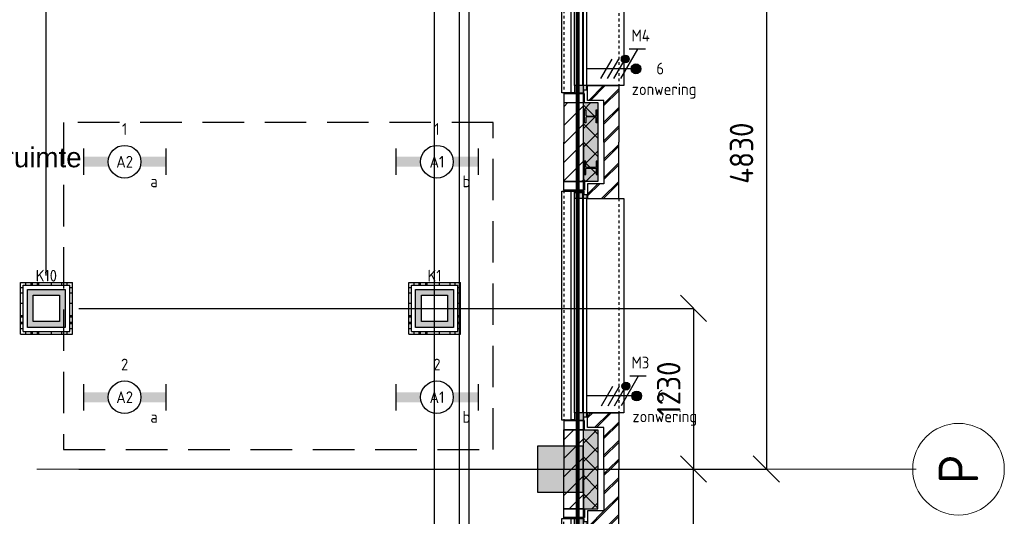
# Model space of a CAD drawing. Header units: millimetres. Extents: x -38032 to 104346, y -31182 to 78566.
# Tile 210 of 213: x 94897 to 102422, y 35539 to 39334. Entities that reach past the tile are written whole.
import ezdxf
from ezdxf.enums import TextEntityAlignment as Align

# ---------------------------------------------------------------- set-up
doc = ezdxf.new("R2010")
doc.units = ezdxf.units.MM
doc.header["$LTSCALE"] = 100
doc.set_wipeout_variables(frame=1)
doc.header["$PDMODE"] = 1
for name, pattern in [('HIDDEN', [9.525, 6.35, -3.175]), ('HIDDEN2', [4.7625, 3.175, -1.5875]), ('STYLE_01', [0.41664, 0.20828, -0.20836]), ('STYLE_11', [5, 3.888855, -0.416718, 0.277786, -0.416641])]:
    doc.linetypes.add(name, pattern=pattern)
for name, color, linetype in [('AB$1A---_ATTRIB035', 8, 'Continuous'), ('AL$1A---_ALGEMEEN', 8, 'Continuous'), ('AL------_MAATVOERING', 2, 'Continuous'), ('AM$1A---_ARCERING', 8, 'Continuous'), ('BOUWKUNDIG', 8, 'Continuous'), ('brandscheiding', 5, 'HIDDEN'), ('EL6222--', 3, 'Continuous'), ('EL6311--', 3, 'Continuous'), ('EL6322--', 3, 'Continuous'), ('LICHT_TEXT018', 1, 'Continuous'), ('versterkte strook', 7, 'Continuous'), ('Vloerdoos', 3, 'Continuous'), ('Vloerdoos (OUD)', 3, 'Continuous')]:
    doc.layers.add(name, color=color, linetype=linetype)
doc.layers.add('stramien', color=1, linetype='Continuous', lineweight=9)
doc.layers.get('Vloerdoos').off()
doc.styles.add('Arial', font='ARIAL.TTF')
doc.styles.add('BURO-018', font='iso.shx', dxfattribs={"height": 90})
doc.styles.get("Standard").update_dxf_attribs({"font": 'iso.shx'})
doc.dimstyles.new('STABICAD', dxfattribs={"dimscale": 100, "dimtxt": 1.8, "dimasz": 2, "dimexe": 0, "dimexo": 2.5, "dimgap": 1.5, "dimtad": 0, "dimdec": 0, "dimrnd": 10, "dimzin": 0, "dimdsep": 46, "dimtxsty": 'Standard', "dimblk1": 'OBLIQUE', "dimblk2": 'OBLIQUE', "dimsah": 1, "dimcen": -3, "dimadec": 0, "dimazin": 0, "dimtfac": 1, "dimtdec": 0, "dimtofl": 0, "dimtmove": 2, "dimatfit": 3, "dimfxl": 0, "dimtvp": 1.055556, "dimtolj": 1, "dimtzin": 0, "dimarcsym": 0})
pattern_1 = [(135, (0, 0), (70.7107, 70.7107), []), (45, (299.34, -299.34), (70.7107, -70.7107), [])]
pattern_2 = [(45, (0, 0), (70.7107, -70.7107), []), (45, (7.07, -7.07), (70.7107, -70.7107), [])]
pattern_3 = [(45, (0, 0), (70.7107, -70.7107), [])]

# ---------------------------------------------------------------- blocks, each defined once
blk = doc.blocks.new('VLOERDOOS')
at = {"layer": 'Vloerdoos (OUD)'}
for p, q in [((0, 395), (395, 395)), ((0, 395), (0, 0)), ((40, 375), (40, 395)), ((80, 375), (80, 395)), ((90, 375), (90, 395)), ((130, 375), (130, 395)), ((140, 375), (140, 395)), ((235, 375), (235, 395)), ((315, 375), (315, 395)), ((355, 375), (355, 395)), ((395, 395), (395, 0)), ((0, 355), (20, 355)), ((0, 315), (20, 315)), ((0, 305), (20, 305)), ((20, 375), (20, 20)), ((20, 375), (375, 375)), ((375, 375), (375, 20)), ((375, 355), (395, 355)), ((375, 315), (395, 315)), ((375, 305), (395, 305)), ((0, 265), (20, 265)), ((0, 255), (20, 255)), ((375, 265), (395, 265)), ((375, 255), (395, 255)), ((0, 160), (20, 160)), ((375, 160), (395, 160)), ((0, 80), (20, 80)), ((375, 80), (395, 80)), ((0, 40), (20, 40)), ((0, 0), (395, 0)), ((20, 20), (375, 20)), ((40, 0), (40, 20)), ((80, 0), (80, 20)), ((90, 0), (90, 20)), ((130, 0), (130, 20)), ((140, 0), (140, 20)), ((235, 0), (235, 20)), ((315, 0), (315, 20)), ((355, 0), (355, 20)), ((375, 40), (395, 40))]:
    blk.add_line(p, q, dxfattribs=at)
blk = doc.blocks.new('_Oblique')
at = {"color": 0, "linetype": 'ByBlock', "lineweight": -2}
blk.add_line((-0.5, -0.5), (0.5, 0.5), dxfattribs=at)
blk = doc.blocks.new('*D195')
at = {"layer": 'AL------_MAATVOERING', "color": 0, "lineweight": -2}
for p, q in [((95350, 37128.4), (100047.4, 37128.4)), ((100047.4, 37128.4), (100047.4, 35900)), ((95350, 35900), (100047.4, 35900))]:
    blk.add_line(p, q, dxfattribs=at)
at = {"layer": 'Defpoints', "color": 0}
for p in [(95100, 37128.4), (95100, 35900), (100047.4, 35900)]:
    blk.add_point(p, dxfattribs=at)
at = {"layer": 'AL------_MAATVOERING', "color": 0, "lineweight": -2, "xscale": 200, "yscale": 200, "zscale": 200}
for p, rotation in [((100047.4, 37128.4), 90), ((100047.4, 35900), 270)]:
    blk.add_blockref('_Oblique', p, dxfattribs=dict(at, rotation=rotation))
at = {"layer": 'AL------_MAATVOERING', "color": 0, "insert": (99857.4, 36514.2), "char_height": 180, "attachment_point": 5, "rotation": 90}
blk.add_mtext('\\A1;1230', dxfattribs=at)
blk = doc.blocks.new('*D196')
at = {"layer": 'AL------_MAATVOERING', "color": 0, "lineweight": -2}
for p, q in [((95350, 40728.4), (100604.1, 40728.4)), ((100604.1, 40728.4), (100604.1, 35900)), ((95350, 35900), (100604.1, 35900))]:
    blk.add_line(p, q, dxfattribs=at)
at = {"layer": 'Defpoints', "color": 0}
for p in [(95100, 40728.4), (95100, 35900), (100604.1, 35900)]:
    blk.add_point(p, dxfattribs=at)
at = {"layer": 'AL------_MAATVOERING', "color": 0, "lineweight": -2, "xscale": 200, "yscale": 200, "zscale": 200}
for p, rotation in [((100604.1, 40728.4), 90), ((100604.1, 35900), 270)]:
    blk.add_blockref('_Oblique', p, dxfattribs=dict(at, rotation=rotation))
at = {"layer": 'AL------_MAATVOERING', "color": 0, "insert": (100414.1, 38314.2), "char_height": 180, "attachment_point": 5, "rotation": 90}
blk.add_mtext('\\A1;4830', dxfattribs=at)
blk = doc.blocks.new('*D202')
at = {"layer": 'AL------_MAATVOERING', "color": 0, "lineweight": -2}
for p, q in [((98950, 35900), (100047.4, 35900)), ((100047.4, 33528.4), (100047.4, 35900)), ((98316.6, 33528.4), (100047.4, 33528.4))]:
    blk.add_line(p, q, dxfattribs=at)
at = {"layer": 'Defpoints', "color": 0}
for p in [(98700, 35900), (100047.4, 35900), (98066.6, 33528.4)]:
    blk.add_point(p, dxfattribs=at)
at = {"layer": 'AL------_MAATVOERING', "color": 0, "lineweight": -2, "xscale": 200, "yscale": 200, "zscale": 200}
for p, rotation in [((100047.4, 35900), 90), ((100047.4, 33528.4), 270)]:
    blk.add_blockref('_Oblique', p, dxfattribs=dict(at, rotation=rotation))
at = {"layer": 'AL------_MAATVOERING', "color": 0, "insert": (99857.4, 34714.2), "char_height": 180, "attachment_point": 5, "rotation": 90}
blk.add_mtext('\\A1;2370', dxfattribs=at)
blk = doc.blocks.new('*D231')
at = {"layer": 'AL------_MAATVOERING', "color": 0, "lineweight": -2}
for p, q in [((98066.6, 33778.4), (98066.6, 47213.8)), ((98066.6, 47213.8), (99205, 47213.8)), ((99205, 33778.4), (99205, 47213.8))]:
    blk.add_line(p, q, dxfattribs=at)
at = {"layer": 'Defpoints', "color": 0}
for p in [(99205, 47213.8), (98066.6, 33528.4), (99205, 33528.4)]:
    blk.add_point(p, dxfattribs=at)
at = {"layer": 'AL------_MAATVOERING', "color": 0, "lineweight": -2, "xscale": 200, "yscale": 200, "zscale": 200, "rotation": 180}
blk.add_blockref('_Oblique', (98066.6, 47213.8), dxfattribs=at)
at = {"layer": 'AL------_MAATVOERING', "color": 0, "lineweight": -2, "xscale": 200, "yscale": 200, "zscale": 200}
blk.add_blockref('_Oblique', (99205, 47213.8), dxfattribs=at)
at = {"layer": 'AL------_MAATVOERING', "color": 0, "insert": (98635.8, 47403.8), "char_height": 180, "attachment_point": 5}
blk.add_mtext('\\A1;1140', dxfattribs=at)
blk = doc.blocks.new('*D235')
at = {"layer": 'AL------_MAATVOERING', "color": 0, "lineweight": -2}
for p, q in [((91860, 37378.4), (91860, 48534.9)), ((95100, 48534.9), (91860, 48534.9)), ((95100, 37378.4), (95100, 48534.9))]:
    blk.add_line(p, q, dxfattribs=at)
at = {"layer": 'Defpoints', "color": 0}
for p in [(91860, 48534.9), (91860, 37128.4), (95100, 37128.4)]:
    blk.add_point(p, dxfattribs=at)
at = {"layer": 'AL------_MAATVOERING', "color": 0, "lineweight": -2, "xscale": 200, "yscale": 200, "zscale": 200, "rotation": 180}
blk.add_blockref('_Oblique', (91860, 48534.9), dxfattribs=at)
at = {"layer": 'AL------_MAATVOERING', "color": 0, "lineweight": -2, "xscale": 200, "yscale": 200, "zscale": 200}
blk.add_blockref('_Oblique', (95100, 48534.9), dxfattribs=at)
at = {"layer": 'AL------_MAATVOERING', "color": 0, "insert": (93480, 48724.9), "char_height": 180, "attachment_point": 5}
blk.add_mtext('\\A1;3240', dxfattribs=at)
blk = doc.blocks.new('1115B6630')
at = {"color": 0}
for p, q in [((-6.3, 2), (-6.3, -2)), ((6.3, 2), (6.3, -2))]:
    blk.add_line(p, q, dxfattribs=at)
at = {"color": 0, "linetype": 'Continuous'}
blk.add_circle((0, 0), 2.5, dxfattribs=at)
at = {"color": 0}
for points in [[(-2.5, 0.75), (-6.3, 0.75), (-2.5, -0.75), (-6.3, -0.75)], [(2.5, 0.75), (6.3, 0.75), (2.5, -0.75), (6.3, -0.75)]]:
    blk.add_solid(points, dxfattribs=at)
at = {"color": 0, "linetype": 'Continuous', "style": 'BURO-018'}
for tag, p in [('E_GKAST', (0, 8)), ('E_GROEP', (0, 5)), ('E_SGROEP', (4.5, 5)), ('E_ARMCODE', (0, 0)), ('E_SLET', (4.5, -3))]:
    blk.add_attdef(tag, text='', height=1.8, dxfattribs=at).set_placement(p, align=Align.MIDDLE)
blk = doc.blocks.new('E00414')
at = {"color": 0, "linetype": 'Continuous'}
for p, q in [((-2.9, -2.9), (-2.9, 2.9)), ((-2.9, 2.9), (2.9, 2.9)), ((-2, 2), (2, 2)), ((-2, -2), (-2, 2)), ((2, 2), (2, -2)), ((2.9, 2.9), (2.9, -2.9)), ((2.9, -2.9), (-2.9, -2.9)), ((2, -2), (-2, -2))]:
    blk.add_line(p, q, dxfattribs=at)
at = {"color": 0}
for points in [[(-2.9, 2.9), (2.9, 2.9), (-2, 2), (2, 2)], [(-2, -2), (-2.9, -2.9), (-2, 2), (-2.9, 2.9)], [(2, 2), (2.9, 2.9), (2, -2), (2.9, -2.9)], [(2, -2), (2.9, -2.9), (-2, -2), (-2.9, -2.9)]]:
    blk.add_solid(points, dxfattribs=at)
at = {"color": 0, "linetype": 'Continuous', "style": 'BURO-018'}
for tag, p in [('E_GKAST', (0, 8)), ('E_GROEP', (0, 5)), ('E_SGROEP', (4.5, 5))]:
    blk.add_attdef(tag, text='', height=1.8, dxfattribs=at).set_placement(p, align=Align.MIDDLE)
at = {"color": 0, "linetype": 'Continuous', "style": 'BURO-018', "flags": 1}
for tag, p in [('E_VERMCODE', (13, 5)), ('E_MATCODE', (0, 0))]:
    blk.add_attdef(tag, text='', height=1.8, dxfattribs=at).set_placement(p, align=Align.MIDDLE)
blk = doc.blocks.new('tekst 12 pts')
at = {"layer": 'AL$1A---_ALGEMEEN', "color": 0, "style": 'Arial'}
blk.add_attdef('naam_ruimte', text='', height=151.5, dxfattribs=at).set_placement((0, -41.1), align=Align.TOP_CENTER)
at = {"layer": 'AL$1A---_ALGEMEEN', "color": 0, "flags": 1}
for tag, p in [('oppervlakte', (-264.6, -1003)), ('stramiennummer', (-264.6, -1275.7))]:
    blk.add_attdef(tag, p, '', height=151.5, dxfattribs=at)
blk = doc.blocks.new('zijdetail kozijn 2kops')
at = {"color": 0}
blk.add_wipeout([(-63, 420), (-130, 420), (-130, 262), (-63, 262)], dxfattribs=at).dxf.layer = 'AL$1A---_ALGEMEEN'
at = {"layer": 'AM$1A---_ARCERING', "linetype": 'Continuous', "lineweight": 0}
blk.add_hatch(color=256, dxfattribs=at).paths.add_polyline_path([(-54.2, 338), (-54.2, 366), (-56, 366), (-56, 266), (-31, 266), (-31, 243), (0, 243), (0, 338), (-22, 338)])
at = {"layer": 'AL$1A---_ALGEMEEN', "color": 0}
for points in [[(-63, 420), (-130, 420), (-130, 262), (-63, 262)], [(-54.2, 338), (-54.2, 366), (-56, 366), (-56, 266), (-31, 266), (-31, 243), (0, 243), (0, 338), (-22, 338)]]:
    blk.add_lwpolyline(points, close=True, dxfattribs=at)
blk = doc.blocks.new('HEA 100')
at = {"layer": 'AM$1A---_ARCERING', "linetype": 'Continuous', "lineweight": 0}
h = blk.add_hatch(color=256, dxfattribs=at)
edge = h.paths.add_edge_path()
edge.add_arc((14.5, -28), 12, 180, 270)
edge.add_line((14.5, -40), (50, -40))
edge.add_line((50, -40), (50, -48))
edge.add_line((50, -48), (-50, -48))
edge.add_line((-50, -48), (-50, -40))
edge.add_line((-50, -40), (-14.5, -40))
edge.add_arc((-14.5, -28), 12, 270, 360)
edge.add_line((-2.5, -28), (-2.5, 28))
edge.add_arc((-14.5, 28), 12, 0, 90)
edge.add_line((-14.5, 40), (-50, 40))
edge.add_line((-50, 40), (-50, 48))
edge.add_line((-50, 48), (50, 48))
edge.add_line((50, 48), (50, 40))
edge.add_line((50, 40), (14.5, 40))
edge.add_arc((14.5, 28), 12, 90, 180)
edge.add_line((2.5, 28), (2.5, -28))
at = {"layer": 'AL$1A---_ALGEMEEN', "color": 0, "flags": 128}
blk.add_lwpolyline([(2.5, -28, 0.414214), (14.5, -40), (50, -40), (50, -48), (-50, -48), (-50, -40), (-14.5, -40, 0.414214), (-2.5, -28), (-2.5, 28, 0.414214), (-14.5, 40), (-50, 40), (-50, 48), (50, 48), (50, 40), (14.5, 40, 0.414214), (2.5, 28)], format="xyb", close=True, dxfattribs=at)
blk = doc.blocks.new('31x_alu-2e-mk106a3-p')
at = {"layer": 'AM$1A---_ARCERING', "linetype": 'Continuous', "lineweight": 0}
blk.add_hatch(color=256, dxfattribs=at).paths.add_polyline_path([(-270, -130), (-160, -130), (-160, -431.5), (-270, -431.5)])
at = {"layer": 'AM$1A---_ARCERING', "linetype": 'Continuous', "lineweight": 5}
h = blk.add_hatch(dxfattribs=at)
h.set_pattern_fill('ISOLATIE', color=256, style=0, pattern_type=2)
h.set_pattern_definition(pattern_1)
h.paths.add_polyline_path([(-270, -130), (-160, -130), (-160, -431.5), (-270, -431.5)])
at = {"layer": 'AL$1A---_ALGEMEEN', "color": 0, "linetype": 'STYLE_01'}
blk.add_line((0, 0), (0, 1637), dxfattribs=at)
at = {"layer": 'AL$1A---_ALGEMEEN', "color": 0}
blk.add_line((-270, -431.5), (-270, -130), dxfattribs=at)
at = {"layer": 'AL$1A---_ALGEMEEN', "color": 0, "flags": 128}
blk.add_lwpolyline([(-270, -130), (-160, -130), (-160, -431.5)], dxfattribs=at)
at = {"color": 0}
blk.add_wipeout([(-276, -46), (-276, 1637), (-338, 1637), (-338, -46)], dxfattribs=at).dxf.layer = 'AL$1A---_ALGEMEEN'
at = {"layer": 'AL$1A---_ALGEMEEN', "color": 0}
blk.add_lwpolyline([(-276, -46), (-276, 1637), (-338, 1637), (-338, -46)], close=True, dxfattribs=at)
at = {"layer": 'AL$1A---_ALGEMEEN', "color": 0, "xscale": -1, "rotation": 90}
blk.add_blockref('zijdetail kozijn 2kops', (0, 1637), dxfattribs=at)
at = {"layer": 'AM$1A---_ARCERING', "linetype": 'Continuous', "lineweight": 0}
blk.add_hatch(color=256, dxfattribs=at).paths.add_polyline_path([(-270, 1767), (-160, 1767), (-160, 2068.5), (-270, 2068.5)])
at = {"layer": 'AM$1A---_ARCERING', "linetype": 'Continuous', "lineweight": 5}
h = blk.add_hatch(dxfattribs=at)
h.set_pattern_fill('ISOLATIE', color=256, style=0, pattern_type=2)
h.set_pattern_definition(pattern_1)
h.paths.add_polyline_path([(-270, 1767), (-160, 1767), (-160, 2068.5), (-270, 2068.5)])
at = {"layer": 'AL$1A---_ALGEMEEN', "color": 0}
blk.add_line((-270, 2068.5), (-270, 1767), dxfattribs=at)
at = {"layer": 'AL$1A---_ALGEMEEN', "color": 0, "linetype": 'STYLE_01'}
blk.add_line((-420, -63), (-420, 1700), dxfattribs=at)
at = {"layer": 'AL$1A---_ALGEMEEN', "color": 0, "flags": 128}
blk.add_lwpolyline([(-270, 1767), (-160, 1767), (-160, 2068.5)], dxfattribs=at)
at = {"layer": 'AL$1A---_ALGEMEEN', "color": 0}
for points in [[(-435, 1693), (-366, 1693), (-366, -56), (-435, -56)], [(-243, 1637), (40, 1637), (40, 0), (-243, 0)]]:
    blk.add_lwpolyline(points, close=True, dxfattribs=at)
at = {"color": 0}
for points in [[(-238, 1750), (-238, 1637), (0, 1637), (0, 2068.5), (-113, 2068.5), (-113, 1750)], [(-238, -113), (-238, 0), (0, 0), (0, -431.5), (-113, -431.5), (-113, -113)]]:
    blk.add_wipeout(points, dxfattribs=at).dxf.layer = 'AL$1A---_ALGEMEEN'
at = {"layer": 'AM$1A---_ARCERING', "linetype": 'Continuous', "lineweight": 5}
h = blk.add_hatch(dxfattribs=at)
h.set_pattern_fill('BAKSTEEN', color=256, style=0, pattern_type=2)
h.set_pattern_definition(pattern_2)
h.paths.add_polyline_path([(-238, 1750), (-238, 1637), (0, 1637), (0, 2068.5), (-113, 2068.5), (-113, 1750)])
h = blk.add_hatch(dxfattribs=at)
h.set_pattern_fill('BAKSTEEN', color=256, style=0, pattern_type=2)
h.set_pattern_definition(pattern_2)
h.paths.add_polyline_path([(-238, -113), (-238, 0), (0, 0), (0, -431.5), (-113, -431.5), (-113, -113)])
at = {"layer": 'AL$1A---_ALGEMEEN', "color": 0, "flags": 128}
for points in [[(-238, 1750), (-238, 1637), (0, 1637), (0, 2068.5)], [(-113, 2068.5), (-113, 1750), (-238, 1750)], [(-238, -113), (-238, 0), (0, 0), (0, -431.5)], [(-113, -431.5), (-113, -113), (-238, -113)]]:
    blk.add_lwpolyline(points, dxfattribs=at)
at = {"layer": 'AL$1A---_ALGEMEEN', "color": 0, "rotation": 90}
blk.add_blockref('HEA 100', (-212, -235), dxfattribs=at)
at = {"color": 0}
for points in [[(-420, 2068.5), (-270, 2068.5), (-270, 2003.6), (-270, 1767), (-420, 1767), (-420, 1969.8)], [(-420, -431.5), (-270, -431.5), (-270, -366.6), (-270, -130), (-420, -130), (-420, -332.8)]]:
    blk.add_wipeout(points, dxfattribs=at).dxf.layer = 'AL$1A---_ALGEMEEN'
at = {"layer": 'AM$1A---_ARCERING', "linetype": 'Continuous', "lineweight": 5}
h = blk.add_hatch(dxfattribs=at)
h.set_pattern_fill('KALKZANDSTEEN', color=256, style=0, pattern_type=2)
h.set_pattern_definition(pattern_3)
h.paths.add_polyline_path([(-420, 2068.5), (-270, 2068.5), (-270, 2003.6), (-270, 1767), (-420, 1767), (-420, 1969.8)])
h = blk.add_hatch(dxfattribs=at)
h.set_pattern_fill('KALKZANDSTEEN', color=256, style=0, pattern_type=2)
h.set_pattern_definition(pattern_3)
h.paths.add_polyline_path([(-420, -431.5), (-270, -431.5), (-270, -366.6), (-270, -130), (-420, -130), (-420, -332.8)])
at = {"layer": 'AL$1A---_ALGEMEEN', "color": 0, "flags": 128}
for points in [[(-270, 2068.5), (-270, 2003.6), (-270, 1767), (-420, 1767), (-420, 1969.8), (-420, 2068.5)], [(-270, -431.5), (-270, -366.6), (-270, -130), (-420, -130), (-420, -332.8), (-420, -431.5)]]:
    blk.add_lwpolyline(points, dxfattribs=at)
at = {"layer": 'AL$1A---_ALGEMEEN', "color": 0, "rotation": 90}
blk.add_blockref('zijdetail kozijn 2kops', (0, 0), dxfattribs=at)
blk = doc.blocks.new('31x_alu-2e-mk106a4-p')
at = {"layer": 'AM$1A---_ARCERING', "linetype": 'Continuous', "lineweight": 0}
blk.add_hatch(color=256, dxfattribs=at).paths.add_polyline_path([(-270, 2068.5), (-160, 2068.5), (-160, 1767), (-270, 1767)])
at = {"layer": 'AM$1A---_ARCERING', "linetype": 'Continuous', "lineweight": 5}
h = blk.add_hatch(dxfattribs=at)
h.set_pattern_fill('ISOLATIE', color=256, style=0, pattern_type=2)
h.set_pattern_definition(pattern_1)
h.paths.add_polyline_path([(-270, 2068.5), (-160, 2068.5), (-160, 1767), (-270, 1767)])
at = {"layer": 'AL$1A---_ALGEMEEN', "color": 0, "linetype": 'STYLE_01'}
blk.add_line((0, 1637), (0, 0), dxfattribs=at)
at = {"layer": 'AL$1A---_ALGEMEEN', "color": 0, "flags": 128}
blk.add_lwpolyline([(-160, 2068.5), (-160, 1767), (-270, 1767), (-270, 2068.5)], dxfattribs=at)
at = {"color": 0}
blk.add_wipeout([(-276, 1683), (-276, 0), (-338, 0), (-338, 1683)], dxfattribs=at).dxf.layer = 'AL$1A---_ALGEMEEN'
at = {"layer": 'AL$1A---_ALGEMEEN', "color": 0}
blk.add_lwpolyline([(-276, 1683), (-276, 0), (-338, 0), (-338, 1683)], close=True, dxfattribs=at)
at = {"layer": 'AL$1A---_ALGEMEEN', "color": 0, "rotation": 90}
blk.add_blockref('zijdetail kozijn 2kops', (0, 0), dxfattribs=at)
at = {"layer": 'AM$1A---_ARCERING', "linetype": 'Continuous', "lineweight": 0}
blk.add_hatch(color=256, dxfattribs=at).paths.add_polyline_path([(-270, -130), (-160, -130), (-160, -431.5), (-270, -431.5)])
at = {"layer": 'AM$1A---_ARCERING', "linetype": 'Continuous', "lineweight": 5}
h = blk.add_hatch(dxfattribs=at)
h.set_pattern_fill('ISOLATIE', color=256, style=0, pattern_type=2)
h.set_pattern_definition(pattern_1)
h.paths.add_polyline_path([(-270, -130), (-160, -130), (-160, -431.5), (-270, -431.5)])
at = {"layer": 'AL$1A---_ALGEMEEN', "color": 0, "linetype": 'STYLE_01'}
blk.add_line((-420, 1700), (-420, -63), dxfattribs=at)
at = {"layer": 'AL$1A---_ALGEMEEN', "color": 0}
blk.add_line((-270, -431.5), (-270, -130), dxfattribs=at)
for points in [[(-435, 1693), (-366, 1693), (-366, -56), (-435, -56)], [(-243, 1637), (40, 1637), (40, 0), (-243, 0)]]:
    blk.add_lwpolyline(points, close=True, dxfattribs=at)
at = {"layer": 'AL$1A---_ALGEMEEN', "color": 0, "flags": 128}
blk.add_lwpolyline([(-270, -130), (-160, -130), (-160, -431.5)], dxfattribs=at)
at = {"color": 0}
for points in [[(-238, 1750), (-238, 1637), (0, 1637), (0, 2068.5), (-113, 2068.5), (-113, 1750)], [(-238, -113), (-238, 0), (0, 0), (0, -431.5), (-113, -431.5), (-113, -113)]]:
    blk.add_wipeout(points, dxfattribs=at).dxf.layer = 'AL$1A---_ALGEMEEN'
at = {"layer": 'AM$1A---_ARCERING', "linetype": 'Continuous', "lineweight": 5}
h = blk.add_hatch(dxfattribs=at)
h.set_pattern_fill('BAKSTEEN', color=256, style=0, pattern_type=2)
h.set_pattern_definition(pattern_2)
h.paths.add_polyline_path([(-238, 1750), (-238, 1637), (0, 1637), (0, 2068.5), (-113, 2068.5), (-113, 1750)])
h = blk.add_hatch(dxfattribs=at)
h.set_pattern_fill('BAKSTEEN', color=256, style=0, pattern_type=2)
h.set_pattern_definition(pattern_2)
h.paths.add_polyline_path([(-238, -113), (-238, 0), (0, 0), (0, -431.5), (-113, -431.5), (-113, -113)])
at = {"layer": 'AL$1A---_ALGEMEEN', "color": 0, "flags": 128}
for points in [[(-238, 1750), (-238, 1637), (0, 1637), (0, 2068.5)], [(-113, 2068.5), (-113, 1750), (-238, 1750)], [(-238, -113), (-238, 0), (0, 0), (0, -431.5)], [(-113, -431.5), (-113, -113), (-238, -113)]]:
    blk.add_lwpolyline(points, dxfattribs=at)
at = {"layer": 'AL$1A---_ALGEMEEN', "color": 0, "xscale": -1, "rotation": 90}
blk.add_blockref('HEA 100', (-212, 1872), dxfattribs=at)
at = {"color": 0}
for points in [[(-420, 2068.5), (-270, 2068.5), (-270, 2003.6), (-270, 1767), (-420, 1767), (-420, 1969.8)], [(-420, -431.5), (-270, -431.5), (-270, -366.6), (-270, -130), (-420, -130), (-420, -332.8)]]:
    blk.add_wipeout(points, dxfattribs=at).dxf.layer = 'AL$1A---_ALGEMEEN'
at = {"layer": 'AM$1A---_ARCERING', "linetype": 'Continuous', "lineweight": 5}
h = blk.add_hatch(dxfattribs=at)
h.set_pattern_fill('KALKZANDSTEEN', color=256, style=0, pattern_type=2)
h.set_pattern_definition(pattern_3)
h.paths.add_polyline_path([(-420, 2068.5), (-270, 2068.5), (-270, 2003.6), (-270, 1767), (-420, 1767), (-420, 1969.8)])
h = blk.add_hatch(dxfattribs=at)
h.set_pattern_fill('KALKZANDSTEEN', color=256, style=0, pattern_type=2)
h.set_pattern_definition(pattern_3)
h.paths.add_polyline_path([(-420, -431.5), (-270, -431.5), (-270, -366.6), (-270, -130), (-420, -130), (-420, -332.8)])
at = {"layer": 'AL$1A---_ALGEMEEN', "color": 0, "flags": 128}
for points in [[(-270, 2068.5), (-270, 2003.6), (-270, 1767), (-420, 1767), (-420, 1969.8), (-420, 2068.5)], [(-270, -431.5), (-270, -366.6), (-270, -130), (-420, -130), (-420, -332.8), (-420, -431.5)]]:
    blk.add_lwpolyline(points, dxfattribs=at)
at = {"layer": 'AL$1A---_ALGEMEEN', "color": 0, "xscale": -1, "rotation": 90}
blk.add_blockref('zijdetail kozijn 2kops', (0, 1637), dxfattribs=at)
blk = doc.blocks.new('31x_alu-2e-mk106a1-p')
at = {"layer": 'AM$1A---_ARCERING', "linetype": 'Continuous', "lineweight": 0}
for points in [[(-270, 1767), (-160, 1767), (-160, 2068.5), (-270, 2068.5)], [(-270, -130), (-160, -130), (-160, -431.5), (-270, -431.5)]]:
    blk.add_hatch(color=256, dxfattribs=at).paths.add_polyline_path(points)
at = {"layer": 'AM$1A---_ARCERING', "linetype": 'Continuous', "lineweight": 5}
h = blk.add_hatch(dxfattribs=at)
h.set_pattern_fill('ISOLATIE', color=256, style=0, pattern_type=2)
h.set_pattern_definition(pattern_1)
h.paths.add_polyline_path([(-270, 1767), (-160, 1767), (-160, 2068.5), (-270, 2068.5)])
h = blk.add_hatch(dxfattribs=at)
h.set_pattern_fill('ISOLATIE', color=256, style=0, pattern_type=2)
h.set_pattern_definition(pattern_1)
h.paths.add_polyline_path([(-270, -130), (-160, -130), (-160, -431.5), (-270, -431.5)])
at = {"layer": 'AL$1A---_ALGEMEEN', "color": 0}
for p, q in [((-270, 2068.5), (-270, 1767)), ((-270, -431.5), (-270, -130))]:
    blk.add_line(p, q, dxfattribs=at)
at = {"layer": 'AL$1A---_ALGEMEEN', "color": 0, "linetype": 'STYLE_01'}
blk.add_line((0, 1637), (0, 0), dxfattribs=at)
at = {"layer": 'AL$1A---_ALGEMEEN', "color": 0, "flags": 128}
for points in [[(-270, 1767), (-160, 1767), (-160, 2068.5)], [(-270, -130), (-160, -130), (-160, -431.5)]]:
    blk.add_lwpolyline(points, dxfattribs=at)
at = {"color": 0}
blk.add_wipeout([(-276, 1637), (-276, 0), (-338, 0), (-338, 1637)], dxfattribs=at).dxf.layer = 'AL$1A---_ALGEMEEN'
at = {"layer": 'AL$1A---_ALGEMEEN', "color": 0}
blk.add_lwpolyline([(-276, 1637), (-276, 0), (-338, 0), (-338, 1637)], close=True, dxfattribs=at)
at = {"layer": 'AL$1A---_ALGEMEEN', "color": 0, "xscale": -1, "rotation": 90}
blk.add_blockref('zijdetail kozijn 2kops', (0, 1637), dxfattribs=at)
at = {"layer": 'AL$1A---_ALGEMEEN', "color": 0, "linetype": 'STYLE_01'}
blk.add_line((-420, 1700), (-420, -63), dxfattribs=at)
at = {"layer": 'AL$1A---_ALGEMEEN', "color": 0}
for points in [[(-435, 1693), (-366, 1693), (-366, -56), (-435, -56)], [(-243, 1637), (40, 1637), (40, 0), (-243, 0)]]:
    blk.add_lwpolyline(points, close=True, dxfattribs=at)
at = {"color": 0}
for points in [[(-238, 1750), (-238, 1637), (0, 1637), (0, 2068.5), (-113, 2068.5), (-113, 1750)], [(-238, -113), (-238, 0), (0, 0), (0, -431.5), (-113, -431.5), (-113, -113)]]:
    blk.add_wipeout(points, dxfattribs=at).dxf.layer = 'AL$1A---_ALGEMEEN'
at = {"layer": 'AM$1A---_ARCERING', "linetype": 'Continuous', "lineweight": 5}
h = blk.add_hatch(dxfattribs=at)
h.set_pattern_fill('BAKSTEEN', color=256, style=0, pattern_type=2)
h.set_pattern_definition(pattern_2)
h.paths.add_polyline_path([(-238, 1750), (-238, 1637), (0, 1637), (0, 2068.5), (-113, 2068.5), (-113, 1750)])
h = blk.add_hatch(dxfattribs=at)
h.set_pattern_fill('BAKSTEEN', color=256, style=0, pattern_type=2)
h.set_pattern_definition(pattern_2)
h.paths.add_polyline_path([(-238, -113), (-238, 0), (0, 0), (0, -431.5), (-113, -431.5), (-113, -113)])
at = {"layer": 'AL$1A---_ALGEMEEN', "color": 0, "flags": 128}
for points in [[(-238, 1750), (-238, 1637), (0, 1637), (0, 2068.5)], [(-113, 2068.5), (-113, 1750), (-238, 1750)], [(-238, -113), (-238, 0), (0, 0), (0, -431.5)], [(-113, -431.5), (-113, -113), (-238, -113)]]:
    blk.add_lwpolyline(points, dxfattribs=at)
at = {"layer": 'AL$1A---_ALGEMEEN', "color": 0, "xscale": -1, "rotation": 90}
blk.add_blockref('HEA 100', (-212, 1872), dxfattribs=at)
at = {"layer": 'AL$1A---_ALGEMEEN', "color": 0, "rotation": 90}
blk.add_blockref('HEA 100', (-212, -235), dxfattribs=at)
at = {"color": 0}
for points in [[(-420, 2068.5), (-270, 2068.5), (-270, 2003.6), (-270, 1767), (-420, 1767), (-420, 1969.8)], [(-420, -431.5), (-270, -431.5), (-270, -366.6), (-270, -130), (-420, -130), (-420, -332.8)]]:
    blk.add_wipeout(points, dxfattribs=at).dxf.layer = 'AL$1A---_ALGEMEEN'
at = {"layer": 'AM$1A---_ARCERING', "linetype": 'Continuous', "lineweight": 5}
h = blk.add_hatch(dxfattribs=at)
h.set_pattern_fill('KALKZANDSTEEN', color=256, style=0, pattern_type=2)
h.set_pattern_definition(pattern_3)
h.paths.add_polyline_path([(-420, 2068.5), (-270, 2068.5), (-270, 2003.6), (-270, 1767), (-420, 1767), (-420, 1969.8)])
h = blk.add_hatch(dxfattribs=at)
h.set_pattern_fill('KALKZANDSTEEN', color=256, style=0, pattern_type=2)
h.set_pattern_definition(pattern_3)
h.paths.add_polyline_path([(-420, -431.5), (-270, -431.5), (-270, -366.6), (-270, -130), (-420, -130), (-420, -332.8)])
at = {"layer": 'AL$1A---_ALGEMEEN', "color": 0, "flags": 128}
for points in [[(-270, 2068.5), (-270, 2003.6), (-270, 1767), (-420, 1767), (-420, 1969.8), (-420, 2068.5)], [(-270, -431.5), (-270, -366.6), (-270, -130), (-420, -130), (-420, -332.8), (-420, -431.5)]]:
    blk.add_lwpolyline(points, dxfattribs=at)
at = {"layer": 'AL$1A---_ALGEMEEN', "color": 0, "rotation": 90}
blk.add_blockref('zijdetail kozijn 2kops', (0, 0), dxfattribs=at)
blk = doc.blocks.new('200254 W 212 3 04-12-2007')
at = {"layer": 'AL$1A---_ALGEMEEN'}
blk.add_lwpolyline([(62057, 5882.4), (53877, 5882.4), (53877, 7032.4), (42637, 7032.4), (42637, 10587.4), (48588, 10587.4), (48588, 11047.4), (53877, 11047.4), (53877, 20792.4), (62057, 20792.4)], close=True, dxfattribs=at)
at = {"layer": 'stramien', "linetype": 'STYLE_11', "ltscale": 50}
blk.add_line((65451.3, 10912.4), (64776.3, 10912.4), dxfattribs=at)
at = {"layer": 'AL$1A---_ALGEMEEN'}
ref = blk.add_blockref('tekst 12 pts', (58037.4, 13412.4), dxfattribs=at)
ref.add_attrib('naam_ruimte', 'verkeers- en werkruimte', dxfattribs={"layer": 'AB$1A---_ATTRIB035', "height": 151.525, "style": 'Arial'}).set_placement((58037.4, 13371.3), align=Align.TOP_CENTER)
blk.add_blockref('31x_alu-2e-mk106a3-p', (63277, 8843.9), dxfattribs=at)
at = {"linetype": 'Continuous'}
blk.add_wipeout([(65874.3, 11262.4), (65908.6, 11260.8), (65942.6, 11255.7), (65975.9, 11247.4), (66008.3, 11235.8), (66039.3, 11221.1), (66068.8, 11203.5), (66096.4, 11183), (66121.8, 11159.9), (66144.9, 11134.5), (66165.3, 11106.9), (66183, 11077.4), (66197.7, 11046.4), (66209.3, 11014), (66217.6, 10980.7), (66222.6, 10946.8), (66224.3, 10912.4), (66222.6, 10878.1), (66217.6, 10844.2), (66209.3, 10810.8), (66197.7, 10778.5), (66183, 10747.5), (66165.3, 10718), (66144.9, 10690.4), (66121.8, 10665), (66096.4, 10641.9), (66068.8, 10621.4), (66039.3, 10603.8), (66008.3, 10589.1), (65975.9, 10577.5), (65942.6, 10569.2), (65908.6, 10564.1), (65874.3, 10562.4), (65840, 10564.1), (65806, 10569.2), (65772.7, 10577.5), (65740.4, 10589.1), (65709.3, 10603.8), (65679.9, 10621.4), (65652.3, 10641.9), (65626.8, 10665), (65603.8, 10690.4), (65583.3, 10718), (65565.6, 10747.5), (65551, 10778.5), (65539.4, 10810.8), (65531, 10844.2), (65526, 10878.1), (65524.3, 10912.4), (65526, 10946.8), (65531, 10980.7), (65539.4, 11014), (65551, 11046.4), (65565.6, 11077.4), (65583.3, 11106.9), (65603.8, 11134.5), (65626.8, 11159.9), (65652.3, 11183), (65679.9, 11203.5), (65709.3, 11221.1), (65740.4, 11235.8), (65772.7, 11247.4), (65806, 11255.7), (65840, 11260.8)], dxfattribs=at).dxf.layer = 'stramien'
at = {"layer": 'AL$1A---_ALGEMEEN'}
blk.add_lwpolyline([(62857, 10737.4), (63007, 10737.4), (63007, 10610.9), (62857, 10610.9)], close=True, dxfattribs=at)
at = {"layer": 'stramien', "linetype": 'Continuous'}
blk.add_circle((65874.3, 10912.4), 350, dxfattribs=at)
at = {"layer": 'AL$1A---_ALGEMEEN'}
blk.add_blockref('31x_alu-2e-mk106a4-p', (63277, 11343.9), dxfattribs=at)
at = {"layer": 'stramien', "insert": (65874.3, 10912.4), "char_height": 303.05, "attachment_point": 5, "rotation": 90, "line_spacing_factor": 0.967741}
blk.add_mtext('{\\C1;\\lP}', dxfattribs=at)
at = {"layer": 'AM$1A---_ARCERING', "linetype": 'Continuous', "lineweight": 0}
blk.add_hatch(color=256, dxfattribs=at).paths.add_polyline_path([(63006, 10737.4), (63006, 11087.4), (62656, 11087.4), (62656, 10737.4)])
at = {"layer": 'AL$1A---_ALGEMEEN'}
for points in [[(62857, 11213.9), (63006, 11213.9), (63006, 11087.4), (62857, 11087.4)], [(63006, 10737.4), (63006, 11087.4), (62656, 11087.4), (62656, 10737.4)]]:
    blk.add_lwpolyline(points, close=True, dxfattribs=at)
at = {"layer": 'stramien', "linetype": 'STYLE_11', "ltscale": 50}
blk.add_line((-37699, 10912.4), (65551.8, 10912.4), dxfattribs=at)
at = {"layer": 'AL$1A---_ALGEMEEN'}
blk.add_blockref('31x_alu-2e-mk106a1-p', (63277, 13843.9), dxfattribs=at)
at = {"layer": 'stramien', "linetype": 'STYLE_11', "ltscale": 50}
blk.add_line((63006, -41013.6), (63006, 36216.4), dxfattribs=at)
blk = doc.blocks.new('E00080')
at = {"color": 0, "linetype": 'Continuous'}
for p, q in [((-3, 9.98), (-3, 7.48)), ((-3, 8.73), (1.5, 6.13)), ((0, 8.5), (0, 1)), ((1.5, 5.13), (-1.5, 6.87)), ((1.5, 4.13), (-1.5, 5.87)), ((1.5, 3.13), (-1.5, 4.87))]:
    blk.add_line(p, q, dxfattribs=at)
at = {"color": 0, "const_width": 0.75}
blk.add_lwpolyline([(-0.38, 8.5, 1), (0.38, 8.5, 1)], format="xyb", close=True, dxfattribs=at)
at = {"color": 0, "linetype": 'Continuous'}
blk.add_circle((0, 8.5), 0.75, dxfattribs=at)
at = {"color": 0, "linetype": 'Continuous', "style": 'BURO-018'}
for tag, p in [('E_GKAST', (0, 15)), ('E_GROEP', (0, 12)), ('E_SGROEP', (4.5, 12))]:
    blk.add_attdef(tag, text='', height=1.8, dxfattribs=at).set_placement(p, align=Align.MIDDLE)
at = {"color": 0, "linetype": 'Continuous', "style": 'BURO-018', "flags": 1}
for tag, p in [('E_VERMCODE', (13, 12)), ('E_MATCODE', (0, 0))]:
    blk.add_attdef(tag, text='', height=1.8, dxfattribs=at).set_placement(p, align=Align.MIDDLE)
blk = doc.blocks.new('2f + n + Ra')
at = {"layer": 'EL6322--'}
h = blk.add_hatch(color=256, dxfattribs=at)
edge = h.paths.add_edge_path()
edge.add_arc((-75, 293.3), 30, 0, 360)
blk.add_circle((-75, 293.3), 30, dxfattribs=at)
at = {"layer": 'EL6322--', "xscale": 50.00000000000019, "yscale": 50, "zscale": 50, "rotation": 359.9997694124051}
blk.add_blockref('E00080', (0, -50), dxfattribs=at)

msp = doc.modelspace()

# ---------------------------------------------------------------- block references
at = {"layer": 'BOUWKUNDIG'}
msp.add_blockref('200254 W 212 3 04-12-2007', (36198, 24986.5), dxfattribs=at)

# ---------------------------------------------------------------- next in the draw order: linework, layer by layer
at = {"layer": 'brandscheiding', "const_width": 30}
msp.add_lwpolyline([(58113.1, 6498.6), (74727.9, 8358.8), (74842.4, 7939.3), (75357.5, 8015.5), (75452.9, 7653.2), (78524.8, 8015.5), (78524.8, 8358.8), (79135.4, 8435.1), (79097.2, 8759.3), (99160.7, 11178.5), (99160.7, 46529.3), (78677.5, 46529.3)], dxfattribs=at)
at = {"layer": 'LICHT_TEXT018', "linetype": 'HIDDEN2'}
msp.add_lwpolyline([(95232.5, 36048.8), (98516.4, 36048.8), (98516.4, 38548.8), (95232.5, 38548.8)], close=True, dxfattribs=at)
at = {"layer": 'versterkte strook'}
msp.add_line((98330, 49774.8), (98330, 11924.5), dxfattribs=at)

# ---------------------------------------------------------------- next in the draw order: block references
at = {"layer": 'EL6222--'}
ref = msp.add_blockref('E00414', (95100.6, 37128), dxfattribs=dict(at, xscale=50, yscale=50, zscale=50))
ref.add_attrib('E_GROEP', 'K10', dxfattribs={"layer": '0', "color": 1, "linetype": 'Continuous', "height": 90, "style": 'BURO-018'}).set_placement((95100.6, 37378), align=Align.MIDDLE)
ref = msp.add_blockref('E00414', (98067.2, 37128), dxfattribs=dict(at, xscale=50, yscale=50, zscale=50))
ref.add_attrib('E_GROEP', 'K1', dxfattribs={"layer": '0', "color": 1, "linetype": 'Continuous', "height": 90, "style": 'BURO-018'}).set_placement((98067.2, 37378), align=Align.MIDDLE)
at = {"layer": 'EL6311--', "rotation": 270}
for p in [(99232, 38958.9), (99237, 36458.9)]:
    msp.add_blockref('2f + n + Ra', p, dxfattribs=at)
at = {"layer": 'EL6311--'}
ref = msp.add_blockref('1115B6630', (95699, 38248.8), dxfattribs=dict(at, xscale=50, yscale=50, zscale=50))
ref.add_attrib('E_ARMCODE', 'A2', dxfattribs={"layer": '0', "color": 1, "linetype": 'Continuous', "height": 90, "style": 'BURO-018'}).set_placement((95699, 38248.8), align=Align.MIDDLE)
ref.add_attrib('E_SLET', 'a', dxfattribs={"layer": '0', "color": 1, "linetype": 'Continuous', "height": 90, "style": 'BURO-018'}).set_placement((95924, 38098.8), align=Align.MIDDLE)
ref.add_attrib('E_GROEP', '1', dxfattribs={"layer": '0', "color": 1, "linetype": 'Continuous', "height": 90, "style": 'BURO-018'}).set_placement((95699, 38498.8), align=Align.MIDDLE)
ref = msp.add_blockref('1115B6630', (98086, 38248.8), dxfattribs=dict(at, xscale=50, yscale=50, zscale=50))
ref.add_attrib('E_ARMCODE', 'A1', dxfattribs={"layer": '0', "color": 1, "linetype": 'Continuous', "height": 90, "style": 'BURO-018'}).set_placement((98086, 38248.8), align=Align.MIDDLE)
ref.add_attrib('E_SLET', 'b', dxfattribs={"layer": '0', "color": 1, "linetype": 'Continuous', "height": 90, "style": 'BURO-018'}).set_placement((98311, 38098.8), align=Align.MIDDLE)
ref.add_attrib('E_GROEP', '1', dxfattribs={"layer": '0', "color": 1, "linetype": 'Continuous', "height": 90, "style": 'BURO-018'}).set_placement((98086, 38498.8), align=Align.MIDDLE)
ref = msp.add_blockref('1115B6630', (95699, 36448.8), dxfattribs=dict(at, xscale=50, yscale=50, zscale=50))
ref.add_attrib('E_ARMCODE', 'A2', dxfattribs={"layer": '0', "color": 1, "linetype": 'Continuous', "height": 90, "style": 'BURO-018'}).set_placement((95699, 36448.8), align=Align.MIDDLE)
ref.add_attrib('E_SLET', 'a', dxfattribs={"layer": '0', "color": 1, "linetype": 'Continuous', "height": 90, "style": 'BURO-018'}).set_placement((95924, 36298.8), align=Align.MIDDLE)
ref.add_attrib('E_GROEP', '2', dxfattribs={"layer": '0', "color": 1, "linetype": 'Continuous', "height": 90, "style": 'BURO-018'}).set_placement((95699, 36698.8), align=Align.MIDDLE)
ref = msp.add_blockref('1115B6630', (98086, 36448.8), dxfattribs=dict(at, xscale=50, yscale=50, zscale=50))
ref.add_attrib('E_ARMCODE', 'A1', dxfattribs={"layer": '0', "color": 1, "linetype": 'Continuous', "height": 90, "style": 'BURO-018'}).set_placement((98086, 36448.8), align=Align.MIDDLE)
ref.add_attrib('E_SLET', 'b', dxfattribs={"layer": '0', "color": 1, "linetype": 'Continuous', "height": 90, "style": 'BURO-018'}).set_placement((98311, 36298.8), align=Align.MIDDLE)
ref.add_attrib('E_GROEP', '2', dxfattribs={"layer": '0', "color": 1, "linetype": 'Continuous', "height": 90, "style": 'BURO-018'}).set_placement((98086, 36698.8), align=Align.MIDDLE)
at = {"layer": 'Vloerdoos', "rotation": 90}
for p in [(95299.3, 36930.5), (98265.9, 36930.5)]:
    msp.add_blockref('VLOERDOOS', p, dxfattribs=at)

# ---------------------------------------------------------------- next in the draw order: texts
at = {"layer": 'EL6222--', "color": 1, "style": 'BURO-018'}
for s, p in [('M4', (99573.2, 39168.8)), ('6', (99763.1, 38916.3)), ('zonwering', (99575, 38758.2)), ('M3', (99573.2, 36668.8)), ('6', (99768.1, 36416.3)), ('zonwering', (99580, 36258.2))]:
    msp.add_text(s, height=90, dxfattribs=at).set_placement(p)

# ---------------------------------------------------------------- next in the draw order: dimensions: what is measured, and where the dimension line sits
at = {"layer": 'AL------_MAATVOERING'}
for base, p1, p2, picture, middle in [((91860, 48534.9), (95100, 37128.4), (91860, 37128.4), '*D235', (93480, 48724.9)), ((99205, 47213.8), (98066.6, 33528.4), (99205, 33528.4), '*D231', (98635.8, 47403.8))]:
    dim = msp.add_linear_dim(base=base, p1=p1, p2=p2, dimstyle='STABICAD', dxfattribs=at)
    dim.commit()
    dim.dimension.update_dxf_attribs({"geometry": picture, "text_midpoint": middle})
for base, p1, p2, picture, middle in [((100604.1, 35900), (95100, 40728.4), (95100, 35900), '*D196', (100414.1, 38314.2)), ((100047.4, 35900), (95100, 37128.4), (95100, 35900), '*D195', (99857.4, 36514.2)), ((100047.4, 35900), (98066.6, 33528.4), (98700, 35900), '*D202', (99857.4, 34714.2))]:
    dim = msp.add_linear_dim(base=base, p1=p1, p2=p2, angle=90, dimstyle='STABICAD', dxfattribs=at)
    dim.commit()
    dim.dimension.update_dxf_attribs({"geometry": picture, "text_midpoint": middle})

doc.saveas('drawing.dxf')
